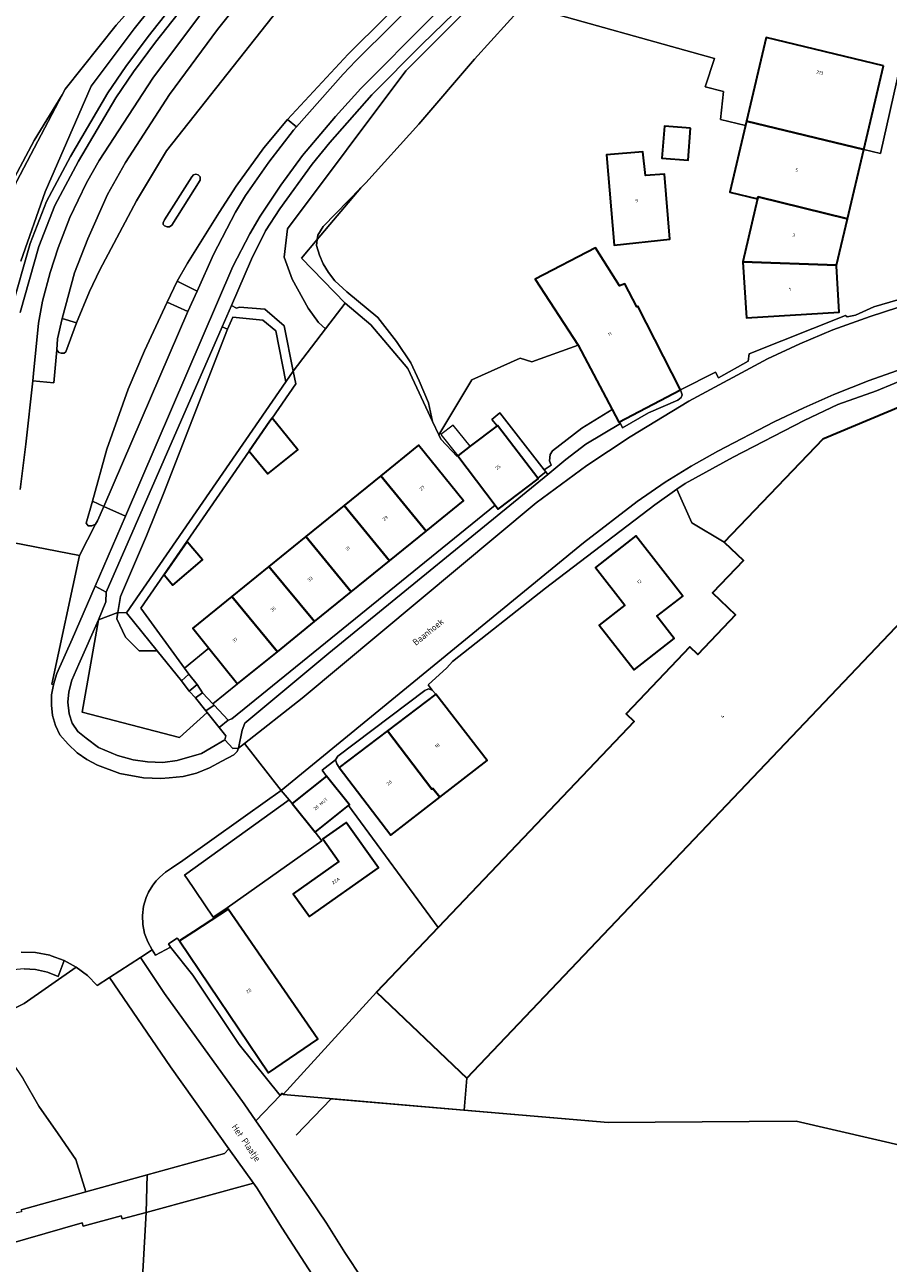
# Model space of a CAD drawing. Header units: metres. Extents: x 110065 to 112666, y 425872 to 427362.
# Tile 37 of 104: x 111321 to 111413, y 426334 to 426467. Entities that reach past the tile are written whole.
import ezdxf

# ---------------------------------------------------------------- set-up
doc = ezdxf.new("R2010")
doc.units = ezdxf.units.M
for name, color, linetype, lineweight in [('B-WE-GR-BEPLANTING_CULTUUR_HEESTERS-GV', 90, 'Continuous', 18), ('B-WE-GR-GRAS-GV', 60, 'Continuous', 13), ('B-WE-GR-GROENVOORZIENING-GV', 80, 'Continuous', 18), ('B-WE-IE-TERREINAFSCHEIDING_KUNSTMATIG_HEKWERK-G', 20, 'IE-TERREINAFSCHEIDING-KUNSTMATIG', 18), ('B-WE-IE-TERREINAFSCHEIDING_KUNSTMATIG_MUUR-G', 90, 'IE-TERREINAFSCHEIDING-KUNSTMATIG-DICHT', 18), ('B-WE-OG-BEBOUWING-GV', 7, 'Continuous', 35), ('B-WE-OG-BEBOUWING-T18', 10, 'Continuous', 18), ('B-WE-OG-BEBOUWING_OVERIG-GV', 7, 'Continuous', 18), ('B-WE-OG-BEBOUWING_STRAATNAAM-T35', 50, 'Continuous', 35), ('B-WE-OG-TERREIN_ERF-GV', 7, 'Continuous', 18), ('B-WE-VH-ONVERHARD-GV', 252, 'Continuous', 18), ('B-WE-VH-VERHARDING_ASFALT-GV', 252, 'Continuous', 18), ('B-WE-VH-VERHARDING_BETONSTRAATSTEEN-GV', 252, 'Continuous', 18), ('B-WE-VH-VERHARDING_OPEN-GV', 252, 'Continuous', 18), ('B-WE-VH-VERHARDING_SIERBESTRATING-GV', 252, 'Continuous', 18), ('B-WE-VH-VERHARDING_STRAATBAKSTEEN-GV', 252, 'Continuous', 18), ('B-WE-VH-VERHARDING_TEGEL-GV', 252, 'Continuous', 18)]:
    doc.layers.add(name, color=color, linetype=linetype, lineweight=lineweight)
doc.styles.add('NLCS-ISO-M200-T18', font='NLCS-ISO.ttf')
doc.styles.add('NLCS-ISO-M200-T35', font='NLCS-ISO.ttf')
doc.linetypes.add('IE-TERREINAFSCHEIDING-KUNSTMATIG', pattern='A,4,[82,NLCS.SHX,S=0.75,R=90,X=0,Y=0],4,-2', length=10)
doc.linetypes.add('IE-TERREINAFSCHEIDING-KUNSTMATIG-DICHT', pattern='A,8,-1,[82,NLCS.SHX,S=0.75,R=90,X=0,Y=0],-1', length=10)

msp = doc.modelspace()

# ---------------------------------------------------------------- linework, layer by layer
at = {"layer": 'B-WE-GR-BEPLANTING_CULTUUR_HEESTERS-GV', "flags": 128}
for points in [[(111319.411, 426436.505), (111321.447, 426443.662), (111323.196, 426448.158), (111325.774, 426453.003), (111329.787, 426459.84), (111331.724, 426462.663), (111334.097, 426465.859), (111349.742, 426485.696)], [(111349.742, 426485.696), (111334.097, 426465.859), (111331.724, 426462.663), (111329.787, 426459.84), (111325.774, 426453.003), (111323.196, 426448.158), (111321.447, 426443.662), (111319.411, 426436.505)], [(111320.386, 426436.279), (111322.396, 426443.343), (111324.107, 426447.74), (111326.647, 426452.515), (111330.631, 426459.303), (111332.538, 426462.082), (111334.891, 426465.251), (111350.563, 426485.123)], [(111344.289, 426481.286), (111332.615, 426466.688), (111328.004, 426460.534), (111323.069, 426449.224), (111320.454, 426441.762)], [(111320.454, 426441.762), (111323.069, 426449.224), (111328.004, 426460.534), (111332.615, 426466.688), (111344.289, 426481.286)], [(111337.326, 426474.558), (111330.666, 426467.089), (111325.21, 426460.22), (111324.883, 426459.601), (111320.01, 426450.36)]]:
    msp.add_lwpolyline(points, dxfattribs=at)
for points in [[(111361.751, 426462.193), (111370.648, 426471.139), (111369.262, 426470.677), (111363.455, 426464.999), (111358.113, 426459.616), (111353.585, 426454.487), (111351.687, 426452.178), (111348.228, 426447.388), (111346.711, 426445.016), (111345.199, 426441.971), (111343.061, 426437.034), (111343.588, 426436.741), (111343.895, 426436.854), (111346.618, 426436.609), (111348.708, 426434.826), (111349.672, 426429.987), (111353.149, 426434.527), (111352.372, 426435.204), (111351.279, 426436.721), (111349.571, 426439.842), (111348.714, 426442.211), (111349.051, 426445.249), (111361.751, 426462.193), (111361.751, 426462.193)], [(111374.373, 426469.222), (111371.589, 426472.061), (111370.648, 426471.139), (111361.751, 426462.193), (111349.051, 426445.249), (111348.714, 426442.211), (111349.571, 426439.842), (111351.279, 426436.721), (111352.372, 426435.204), (111353.149, 426434.527), (111355.252, 426437.273), (111350.555, 426442.088), (111352.255, 426444.106), (111352.31, 426444.56), (111352.866, 426445.499), (111356.912, 426449.632), (111357.446, 426450.177), (111363.133, 426456.463), (111369.11, 426463.428), (111374.373, 426469.222), (111374.373, 426469.222)], [(111352.255, 426444.106), (111356.912, 426449.632), (111352.866, 426445.499), (111352.31, 426444.56), (111352.255, 426444.106), (111352.255, 426444.106)], [(111346.424, 426435.46), (111343.184, 426435.748), (111342.629, 426434.476), (111335.8, 426416.93), (111333.925, 426412.297), (111331.157, 426405.785), (111330.873, 426404.083), (111331.773, 426404.055), (111348.883, 426428.833), (111347.795, 426434.29), (111346.424, 426435.46), (111346.424, 426435.46)], [(111328.803, 426403.281), (111330.873, 426404.083), (111331.157, 426405.785), (111333.925, 426412.297), (111335.8, 426416.93), (111342.629, 426434.476), (111342.055, 426434.74), (111329.604, 426406.273), (111329.561, 426405.222), (111328.803, 426403.281), (111328.803, 426403.281)], [(111342.321, 426390.419), (111342.436, 426390.843), (111341.718, 426391.75), (111340.455, 426393.345), (111337.469, 426390.659), (111327.048, 426393.392), (111328.803, 426403.281), (111326.693, 426398.545), (111325.931, 426396.817), (111325.617, 426395.56), (111325.488, 426394.451), (111325.636, 426393.231), (111325.968, 426392.196), (111326.56, 426391.327), (111327.447, 426390.588), (111328.785, 426389.619), (111330.819, 426388.731), (111332.52, 426388.269), (111334.036, 426388.048), (111335.681, 426387.992), (111337.234, 426388.195), (111339.832, 426388.955), (111340.867, 426389.565), (111342.321, 426390.419), (111342.321, 426390.419)], [(111340.455, 426393.345), (111340.303, 426393.537), (111339.207, 426394.925), (111338.523, 426395.663), (111337.676, 426396.758), (111335.07, 426399.98), (111333.137, 426399.98), (111331.685, 426401.432), (111330.761, 426403.411), (111330.873, 426404.083), (111328.803, 426403.281), (111327.048, 426393.392), (111337.469, 426390.659), (111340.455, 426393.345), (111340.455, 426393.345)], [(111331.773, 426404.055), (111330.873, 426404.083), (111330.761, 426403.411), (111331.685, 426401.432), (111333.137, 426399.98), (111335.07, 426399.98), (111331.773, 426404.055), (111331.773, 426404.055)]]:
    msp.add_lwpolyline(points, close=True, dxfattribs=at)
at = {"layer": 'B-WE-GR-GRAS-GV', "flags": 128}
for points in [[(111363.264, 426488.913), (111357.061, 426490.643), (111356.385, 426487.223), (111355.814, 426485.31), (111354.923, 426483.524), (111353.738, 426481.917), (111341.565, 426466.624), (111336.401, 426459.644), (111331.678, 426452.358), (111329.762, 426448.912), (111327.632, 426444.18), (111326.227, 426440.52), (111324.892, 426435.608), (111326.417, 426435.14), (111327.826, 426438.528), (111328.941, 426440.859), (111332.852, 426448.248), (111336.081, 426453.59), (111359.269, 426482.989), (111359.354, 426483.096), (111363.024, 426488.387), (111363.264, 426488.913), (111363.264, 426488.913)], [(111350.024, 426456.199), (111349.072, 426456.984), (111346.512, 426453.941), (111343.563, 426449.803), (111341.72, 426447.01), (111338.346, 426441.575), (111337.238, 426439.627), (111339.352, 426438.557), (111341.115, 426442.497), (111343.462, 426447.046), (111344.542, 426448.803), (111347.048, 426452.396), (111349.705, 426455.833), (111350.024, 426456.199), (111350.024, 426456.199)], [(111338.351, 426436.359), (111336.145, 426437.362), (111333.705, 426432.151), (111331.951, 426428.032), (111329.672, 426421.59), (111328.132, 426416.011), (111329.353, 426415.459), (111338.351, 426436.359), (111338.351, 426436.359)], [(111345.4, 426342.885), (111342.776, 426346.567), (111342.294, 426346.067), (111334.009, 426343.764), (111333.895, 426339.732), (111345.4, 426342.885), (111345.4, 426342.885)]]:
    msp.add_lwpolyline(points, close=True, dxfattribs=at)
for points in [[(111419.979, 426345.732), (111403.605, 426349.536), (111383.433, 426349.369), (111368.005, 426350.7), (111348.583, 426352.375), (111348.583, 426352.375), (111348.583, 426352.375), (111348.495, 426352.506), (111348.253, 426352.255), (111345.667, 426349.57), (111351.383, 426341.317), (111353.23, 426338.561), (111355.211, 426335.426), (111357.096, 426332.574), (111358.844, 426330.447), (111359.337, 426329.974), (111368.678, 426330.635), (111378.058, 426330.631), (111426.234, 426326.101)], [(111269.679, 426317.603), (111314.087, 426334.777), (111316.955, 426335.705), (111327.041, 426338.626), (111327.129, 426338.246), (111331.222, 426339.373), (111331.332, 426339.03), (111333.895, 426339.732), (111333.895, 426339.732), (111333.895, 426339.732), (111334.009, 426343.764), (111327.426, 426341.935), (111320.499, 426340.01), (111320.536, 426339.778), (111316.288, 426338.938), (111312.574, 426338.521), (111300.89, 426334.032), (111300.489, 426335.586), (111297.999, 426334.76), (111290.079, 426332.213)], [(111333.391, 426330.832), (111333.895, 426339.732), (111331.332, 426339.03), (111331.222, 426339.373), (111327.129, 426338.246), (111327.041, 426338.626), (111316.955, 426335.705), (111314.087, 426334.777), (111269.679, 426317.603)]]:
    msp.add_lwpolyline(points, dxfattribs=at)
at = {"layer": 'B-WE-GR-GROENVOORZIENING-GV', "flags": 128}
for points in [[(111336.511, 426368.181), (111338.896, 426365.176), (111343.887, 426357.727), (111348.253, 426352.255), (111348.495, 426352.506), (111348.583, 426352.375), (111358.605, 426363.356), (111365.208, 426370.297), (111355.615, 426383.38), (111352.01, 426380.512), (111352.731, 426379.606), (111342.603, 426372.404), (111342.705, 426372.256), (111352.296, 426358.317), (111347.023, 426354.691), (111337.478, 426368.865), (111337.227, 426369.139), (111336.307, 426368.529), (111336.511, 426368.181), (111336.511, 426368.181)], [(111358.808, 426376.69), (111351.4, 426371.467), (111349.674, 426373.914), (111354.562, 426377.361), (111352.845, 426379.797), (111355.365, 426381.574), (111358.808, 426376.69), (111358.808, 426376.69)], [(111316.005, 426361.914), (111316.93, 426360.198), (111320.832, 426362.149), (111326.406, 426366.04), (111325.099, 426366.758), (111324.467, 426365.047), (111323.316, 426365.491), (111322.034, 426365.786), (111320.801, 426365.852), (111319.256, 426365.721), (111317.974, 426365.31), (111315.919, 426364.324), (111315.58, 426363.264), (111316.005, 426361.914), (111316.005, 426361.914)], [(111368.301, 426354.134), (111358.605, 426363.356), (111348.583, 426352.375), (111368.005, 426350.7), (111368.301, 426354.134), (111368.301, 426354.134)]]:
    msp.add_lwpolyline(points, close=True, dxfattribs=at)
at = {"layer": 'B-WE-IE-TERREINAFSCHEIDING_KUNSTMATIG_HEKWERK-G', "flags": 128}
for points in [[(111349.672, 426429.987), (111353.149, 426434.527), (111355.252, 426437.273)], [(111353.729, 426351.931), (111383.433, 426349.369), (111403.605, 426349.536), (111419.979, 426345.732), (111435.728, 426344.437), (111435.596, 426343.778), (111500, 426338.05), (111550.88, 426333.524), (111579.938, 426330.671), (111615.401, 426325.415), (111635.46, 426318.764), (111643.014, 426312.823), (111645.386, 426312.11), (111646.13, 426314.96)]]:
    msp.add_lwpolyline(points, dxfattribs=at)
at = {"layer": 'B-WE-IE-TERREINAFSCHEIDING_KUNSTMATIG_MUUR-G', "flags": 128}
msp.add_lwpolyline([(111353.729, 426351.931), (111349.997, 426348.008)], dxfattribs=at)
at = {"layer": 'B-WE-OG-BEBOUWING-GV', "flags": 128}
for points in [[(111412.965, 426462.721), (111400.388, 426465.765), (111398.282, 426456.789), (111410.859, 426453.745), (111412.965, 426462.721), (111412.965, 426462.721)], [(111392.266, 426456.031), (111389.474, 426456.252), (111389.203, 426452.827), (111392.012, 426452.605), (111392.266, 426456.031), (111392.266, 426456.031)], [(111410.859, 426453.745), (111398.282, 426456.789), (111398.172, 426456.321), (111396.491, 426449.156), (111399.477, 426448.474), (111399.527, 426448.688), (111409.115, 426446.313), (111410.859, 426453.745), (111410.859, 426453.745)], [(111387.446, 426450.952), (111387.167, 426453.508), (111383.285, 426453.186), (111384.088, 426443.493), (111390.075, 426444.146), (111389.497, 426451.121), (111387.446, 426450.952), (111387.446, 426450.952)], [(111409.115, 426446.313), (111399.527, 426448.688), (111399.477, 426448.474), (111397.891, 426441.716), (111407.949, 426441.342), (111409.115, 426446.313), (111409.115, 426446.313)], [(111384.651, 426439.113), (111382.095, 426443.196), (111375.625, 426439.829), (111380.212, 426432.747), (111383.877, 426425.868), (111384.603, 426424.506), (111391.195, 426427.965), (111386.634, 426436.948), (111386.505, 426436.883), (111385.234, 426439.356), (111384.651, 426439.113), (111384.651, 426439.113)], [(111407.949, 426441.342), (111397.891, 426441.716), (111397.878, 426441.659), (111398.291, 426435.696), (111408.22, 426436.293), (111407.923, 426441.231), (111407.949, 426441.342), (111407.949, 426441.342)], [(111429.594, 426421.462), (111421.353, 426429.293), (111417.865, 426425.659), (111416.553, 426426.913), (111406.46, 426422.68), (111395.894, 426411.627), (111397.958, 426409.645), (111394.648, 426406.192), (111397.102, 426403.826), (111393.056, 426399.573), (111392.193, 426400.394), (111385.359, 426393.21), (111386.222, 426392.389), (111365.208, 426370.297), (111358.605, 426363.356), (111368.301, 426354.134), (111431.034, 426420.094), (111429.594, 426421.462), (111429.594, 426421.462)], [(111350.17, 426421.549), (111347.402, 426424.921), (111347.171, 426424.595), (111344.954, 426421.384), (111346.933, 426418.956), (111350.17, 426421.549), (111350.17, 426421.549)], [(111375.888, 426418.494), (111371.59, 426424.15), (111371.534, 426424.107), (111368.654, 426421.913), (111367.316, 426420.893), (111371.33, 426415.593), (111371.645, 426415.182), (111375.93, 426418.439), (111375.888, 426418.494), (111375.888, 426418.494)], [(111367.931, 426416.057), (111363.094, 426422.026), (111359.063, 426418.755), (111363.926, 426412.812), (111367.931, 426416.057), (111367.931, 426416.057)], [(111363.926, 426412.812), (111359.063, 426418.755), (111355.145, 426415.575), (111359.999, 426409.631), (111363.926, 426412.812), (111363.926, 426412.812)], [(111359.999, 426409.631), (111355.145, 426415.575), (111351.023, 426412.23), (111355.89, 426406.301), (111359.999, 426409.631), (111359.999, 426409.631)], [(111339.938, 426409.735), (111338.291, 426411.67), (111335.836, 426408.131), (111336.776, 426407.027), (111339.938, 426409.735), (111339.938, 426409.735)], [(111355.89, 426406.301), (111351.023, 426412.23), (111347.07, 426409.022), (111351.945, 426403.105), (111355.89, 426406.301), (111355.89, 426406.301)], [(111391.459, 426405.847), (111386.427, 426412.294), (111382.09, 426408.909), (111385.242, 426404.87), (111382.494, 426402.728), (111386.222, 426397.942), (111390.534, 426401.302), (111388.679, 426403.682), (111391.459, 426405.847), (111391.459, 426405.847)], [(111351.945, 426403.105), (111347.07, 426409.022), (111343.103, 426405.803), (111347.966, 426399.881), (111351.945, 426403.105), (111351.945, 426403.105)], [(111347.966, 426399.881), (111343.103, 426405.803), (111338.91, 426402.4), (111340.63, 426400.254), (111343.699, 426396.424), (111347.966, 426399.881), (111347.966, 426399.881)], [(111370.47, 426388.213), (111364.965, 426395.333), (111359.784, 426391.408), (111364.545, 426385.135), (111364.655, 426385.221), (111365.401, 426384.267), (111370.47, 426388.213), (111370.47, 426388.213)], [(111364.545, 426385.135), (111359.784, 426391.408), (111354.591, 426387.473), (111360.151, 426380.181), (111365.401, 426384.267), (111364.655, 426385.221), (111364.545, 426385.135), (111364.545, 426385.135)], [(111355.708, 426383.454), (111353.249, 426386.545), (111349.551, 426383.602), (111352.01, 426380.512), (111355.615, 426383.38), (111355.708, 426383.454), (111355.708, 426383.454)], [(111358.808, 426376.69), (111355.365, 426381.574), (111352.845, 426379.797), (111354.562, 426377.361), (111349.674, 426373.914), (111351.4, 426371.467), (111358.808, 426376.69), (111358.808, 426376.69)], [(111352.296, 426358.317), (111342.705, 426372.256), (111338.96, 426369.826), (111337.478, 426368.865), (111347.023, 426354.691), (111352.296, 426358.317), (111352.296, 426358.317)]]:
    msp.add_lwpolyline(points, close=True, dxfattribs=at)
at = {"layer": 'B-WE-OG-BEBOUWING_OVERIG-GV', "flags": 128}
msp.add_lwpolyline([(111368.654, 426421.913), (111366.828, 426424.185), (111365.504, 426423.167), (111367.316, 426420.893), (111368.654, 426421.913), (111368.654, 426421.913)], close=True, dxfattribs=at)
at = {"layer": 'B-WE-OG-TERREIN_ERF-GV', "flags": 128}
for points in [[(111318.549, 426448.469), (111321.885, 426454.721), (111324.883, 426459.601), (111325.21, 426460.22), (111330.666, 426467.089), (111337.326, 426474.558)], [(111414.717, 426462.535), (111412.65, 426453.312), (111410.859, 426453.745), (111409.115, 426446.313), (111407.949, 426441.342), (111407.923, 426441.231), (111408.22, 426436.293), (111398.291, 426435.696), (111397.878, 426441.659), (111397.891, 426441.716), (111399.477, 426448.474), (111396.491, 426449.156), (111398.172, 426456.321), (111395.49, 426456.97), (111395.827, 426459.975), (111393.842, 426460.456), (111394.842, 426463.502), (111374.373, 426469.222), (111369.11, 426463.428), (111363.133, 426456.463), (111357.446, 426450.177), (111356.912, 426449.632), (111352.255, 426444.106), (111352.175, 426443.441), (111352.47, 426442.4), (111352.897, 426441.477), (111353.457, 426440.555), (111354.136, 426439.679), (111355.436, 426438.48), (111358.756, 426435.743), (111360.732, 426433.151), (111362.277, 426430.866), (111363.189, 426428.934), (111364.177, 426426.569), (111364.617, 426424.584), (111365.299, 426423.128), (111368.809, 426429.038), (111373.998, 426431.364), (111375.244, 426430.971), (111380.212, 426432.747), (111375.625, 426439.829), (111382.095, 426443.196), (111384.651, 426439.113), (111385.234, 426439.356), (111386.505, 426436.883), (111386.634, 426436.948), (111391.195, 426427.965), (111394.949, 426429.871), (111395.268, 426429.252), (111398.476, 426431.039), (111398.585, 426431.842), (111408.888, 426435.928), (111409.075, 426435.803), (111409.967, 426435.993), (111411.94, 426436.868), (111415.367, 426437.877)], [(111374.373, 426469.222), (111394.842, 426463.502), (111393.842, 426460.456), (111395.827, 426459.975), (111395.49, 426456.97), (111398.172, 426456.321), (111398.282, 426456.789), (111400.388, 426465.765), (111412.965, 426462.721), (111410.859, 426453.745), (111412.65, 426453.312), (111414.717, 426462.535)], [(111320.499, 426340.01), (111327.426, 426341.935), (111326.368, 426345.392), (111324.445, 426348.167), (111322.39, 426351.133), (111320.694, 426354.059)]]:
    msp.add_lwpolyline(points, dxfattribs=at)
for points in [[(111320.01, 426450.36), (111324.883, 426459.601), (111321.885, 426454.721), (111318.549, 426448.469), (111313.356, 426431.466), (111312.817, 426428.619), (111313.27, 426430.49), (111316.1, 426439.53), (111320.01, 426450.36), (111320.01, 426450.36)], [(111389.203, 426452.827), (111389.474, 426456.252), (111392.266, 426456.031), (111392.012, 426452.605), (111389.203, 426452.827), (111389.203, 426452.827)], [(111390.075, 426444.146), (111384.088, 426443.493), (111383.285, 426453.186), (111387.167, 426453.508), (111387.446, 426450.952), (111389.497, 426451.121), (111390.075, 426444.146), (111390.075, 426444.146)], [(111352.175, 426443.441), (111352.255, 426444.106), (111350.555, 426442.088), (111355.252, 426437.273), (111357.979, 426434.959), (111361.97, 426430.241), (111364.617, 426424.584), (111364.177, 426426.569), (111363.189, 426428.934), (111362.277, 426430.866), (111360.732, 426433.151), (111358.756, 426435.743), (111355.436, 426438.48), (111354.136, 426439.679), (111353.457, 426440.555), (111352.897, 426441.477), (111352.47, 426442.4), (111352.175, 426443.441), (111352.175, 426443.441)], [(111365.506, 426422.686), (111365.299, 426423.128), (111364.617, 426424.584), (111361.97, 426430.241), (111357.979, 426434.959), (111355.252, 426437.273), (111353.149, 426434.527), (111349.672, 426429.987), (111349.946, 426428.614), (111347.402, 426424.921), (111350.17, 426421.549), (111346.933, 426418.956), (111344.954, 426421.384), (111333.327, 426404.545), (111338.01, 426398.122), (111340.63, 426400.254), (111338.91, 426402.4), (111343.103, 426405.803), (111347.07, 426409.022), (111351.023, 426412.23), (111355.145, 426415.575), (111359.063, 426418.755), (111363.094, 426422.026), (111367.931, 426416.057), (111363.926, 426412.812), (111359.999, 426409.631), (111355.89, 426406.301), (111351.945, 426403.105), (111347.966, 426399.881), (111343.699, 426396.424), (111341.05, 426394.278), (111341.176, 426394.142), (111342.692, 426392.522), (111343.091, 426392.681), (111371.33, 426415.593), (111367.316, 426420.893), (111367.238, 426420.834), (111365.506, 426422.686), (111365.506, 426422.686)], [(111380.212, 426432.747), (111375.244, 426430.971), (111373.998, 426431.364), (111368.809, 426429.038), (111365.299, 426423.128), (111365.506, 426422.686), (111367.238, 426420.834), (111367.316, 426420.893), (111368.654, 426421.913), (111371.534, 426424.107), (111370.954, 426424.778), (111371.825, 426425.517), (111376.577, 426419.396), (111377.345, 426419.905), (111377.149, 426420.364), (111377.215, 426421.031), (111377.494, 426421.435), (111380.623, 426423.847), (111383.877, 426425.868), (111380.212, 426432.747), (111380.212, 426432.747)], [(111391.378, 426427.45), (111391.195, 426427.965), (111384.603, 426424.506), (111384.755, 426424.353), (111384.997, 426423.877), (111387.774, 426425.516), (111390.93, 426426.872), (111391.274, 426427.142), (111391.378, 426427.45), (111391.378, 426427.45)], [(111384.603, 426424.506), (111383.877, 426425.868), (111380.623, 426423.847), (111377.494, 426421.435), (111377.215, 426421.031), (111377.149, 426420.364), (111377.345, 426419.905), (111376.577, 426419.396), (111376.751, 426419.172), (111376.968, 426418.893), (111378.91, 426420.479), (111381.058, 426422.131), (111384.755, 426424.353), (111384.603, 426424.506), (111384.603, 426424.506)], [(111432.036, 426419.142), (111431.034, 426420.094), (111368.301, 426354.134), (111368.005, 426350.7), (111383.433, 426349.369), (111403.605, 426349.536), (111419.979, 426345.732), (111435.728, 426344.437), (111435.596, 426343.778), (111436.189, 426343.725), (111440.655, 426355.983), (111449.927, 426377.801), (111464.647, 426413.532), (111463.724, 426413.917), (111458.669, 426401.799), (111452.697, 426404.29), (111457.752, 426416.408), (111451.341, 426419.082), (111443.855, 426404.891), (111440.109, 426406.264), (111435.905, 426408.022), (111428.731, 426415.63), (111432.036, 426419.142), (111432.036, 426419.142)], [(111395.894, 426411.627), (111392.407, 426413.699), (111390.815, 426417.306), (111388.462, 426415.636), (111376.727, 426406.691), (111366.737, 426398.816), (111366.152, 426398.139), (111364.138, 426396.331), (111364.555, 426395.739), (111364.965, 426395.333), (111370.47, 426388.213), (111365.401, 426384.267), (111360.151, 426380.181), (111354.591, 426387.473), (111354.336, 426387.835), (111354.221, 426388.278), (111352.77, 426387.175), (111353.249, 426386.545), (111355.708, 426383.454), (111355.615, 426383.38), (111365.208, 426370.297), (111386.222, 426392.389), (111385.359, 426393.21), (111392.193, 426400.394), (111393.056, 426399.573), (111397.102, 426403.826), (111394.648, 426406.192), (111397.958, 426409.645), (111395.894, 426411.627), (111395.894, 426411.627)], [(111335.836, 426408.131), (111338.291, 426411.67), (111339.938, 426409.735), (111336.776, 426407.027), (111335.836, 426408.131), (111335.836, 426408.131)], [(111391.459, 426405.847), (111388.679, 426403.682), (111390.534, 426401.302), (111386.222, 426397.942), (111382.494, 426402.728), (111385.242, 426404.87), (111382.09, 426408.909), (111386.427, 426412.294), (111391.459, 426405.847), (111391.459, 426405.847)], [(111343.699, 426396.424), (111340.63, 426400.254), (111338.01, 426398.122), (111338.491, 426397.462), (111339.367, 426396.346), (111339.957, 426395.453), (111341.05, 426394.278), (111343.699, 426396.424), (111343.699, 426396.424)]]:
    msp.add_lwpolyline(points, close=True, dxfattribs=at)
at = {"layer": 'B-WE-VH-ONVERHARD-GV', "flags": 128}
for points in [[(111345.667, 426349.57), (111348.253, 426352.255), (111343.887, 426357.727), (111338.896, 426365.176), (111336.511, 426368.181), (111334.889, 426367.314), (111334.554, 426367.903), (111333.294, 426367.086), (111335.862, 426363.215), (111344.411, 426351.383), (111345.667, 426349.57), (111345.667, 426349.57)], [(111327.426, 426341.935), (111334.009, 426343.764), (111342.294, 426346.067), (111342.776, 426346.567), (111336.51, 426355.361), (111329.963, 426364.926), (111328.627, 426364.06), (111327.591, 426365.133), (111326.406, 426366.04), (111320.832, 426362.149), (111316.93, 426360.198), (111318.346, 426357.57), (111320.694, 426354.059), (111322.39, 426351.133), (111324.445, 426348.167), (111326.368, 426345.392), (111327.426, 426341.935), (111327.426, 426341.935)]]:
    msp.add_lwpolyline(points, close=True, dxfattribs=at)
msp.add_lwpolyline([(111351.703, 426333.081), (111348.474, 426338.041), (111345.764, 426342.374), (111345.4, 426342.885), (111333.895, 426339.732), (111333.391, 426330.832)], dxfattribs=at)
at = {"layer": 'B-WE-VH-VERHARDING_ASFALT-GV', "flags": 128}
for points in [[(111359.269, 426482.989), (111336.081, 426453.59), (111332.852, 426448.248), (111328.941, 426440.859), (111327.826, 426438.528), (111326.417, 426435.14), (111325.293, 426432.038), (111325.093, 426431.894), (111324.782, 426431.891), (111324.532, 426431.98), (111324.31, 426432.276), (111324.006, 426428.737), (111321.741, 426428.95), (111320.982, 426422.147), (111320.385, 426417.276)], [(111319.568, 426411.586), (111326.737, 426410.193), (111328.452, 426413.563), (111328.057, 426413.366), (111327.668, 426413.38), (111327.48, 426413.65), (111328.132, 426416.011), (111329.672, 426421.59), (111331.951, 426428.032), (111333.705, 426432.151), (111336.145, 426437.362), (111337.238, 426439.627), (111338.346, 426441.575), (111341.72, 426447.01), (111343.563, 426449.803), (111346.512, 426453.941), (111349.072, 426456.984), (111355.579, 426463.96), (111367.583, 426475.908)], [(111414.512, 426436.787), (111411.531, 426435.848), (111407.555, 426434.424), (111403.994, 426432.898), (111400.532, 426431.299), (111392.092, 426426.764), (111385.789, 426422.928), (111381.153, 426419.839), (111375.71, 426415.856), (111350.617, 426394.885), (111344.43, 426390.018), (111344.43, 426390.018), (111344.43, 426390.018), (111348.383, 426384.993), (111380.785, 426411.574), (111386.568, 426415.991), (111389.545, 426418.07), (111392.345, 426419.786), (111395.215, 426421.397), (111401.259, 426424.532), (111404.437, 426426.048), (111407.655, 426427.471), (111411.441, 426428.959), (111419.118, 426431.69)]]:
    msp.add_lwpolyline(points, dxfattribs=at)
msp.add_lwpolyline([(111338.788, 426450.827), (111338.977, 426451.03), (111339.223, 426451.088), (111339.47, 426451.044), (111339.673, 426450.812), (111339.687, 426450.45), (111336.658, 426445.625), (111336.411, 426445.465), (111336.15, 426445.465), (111335.86, 426445.567), (111335.73, 426445.697), (111335.73, 426445.9), (111335.875, 426446.204), (111338.788, 426450.827), (111338.788, 426450.827)], close=True, dxfattribs=at)
at = {"layer": 'B-WE-VH-VERHARDING_BETONSTRAATSTEEN-GV', "flags": 128}
for points in [[(111371.397, 426478.165), (111370.567, 426479.068), (111369.415, 426477.731), (111367.583, 426475.908), (111355.579, 426463.96), (111349.072, 426456.984), (111350.024, 426456.199), (111355.019, 426461.846), (111356.374, 426463.266), (111368.364, 426475.157), (111371.397, 426478.165), (111371.397, 426478.165)], [(111326.417, 426435.14), (111324.892, 426435.608), (111324.38, 426433.432), (111324.31, 426432.276), (111324.532, 426431.98), (111324.782, 426431.891), (111325.093, 426431.894), (111325.293, 426432.038), (111326.417, 426435.14), (111326.417, 426435.14)], [(111329.353, 426415.459), (111328.132, 426416.011), (111327.48, 426413.65), (111327.668, 426413.38), (111328.057, 426413.366), (111328.452, 426413.563), (111328.695, 426413.92), (111329.353, 426415.459), (111329.353, 426415.459)]]:
    msp.add_lwpolyline(points, close=True, dxfattribs=at)
msp.add_lwpolyline([(111320.486, 426367.646), (111322.037, 426367.606), (111323.56, 426367.312), (111323.699, 426367.272), (111325.099, 426366.758), (111326.406, 426366.04), (111327.591, 426365.133), (111328.627, 426364.06), (111329.963, 426364.926), (111333.294, 426367.086), (111334.554, 426367.903), (111334.071, 426368.751), (111333.729, 426369.666), (111333.538, 426370.623), (111333.503, 426371.599), (111333.624, 426372.568), (111333.898, 426373.505), (111334.148, 426374.071), (111334.617, 426374.851), (111334.965, 426375.297), (111335.352, 426375.709), (111335.958, 426376.223), (111336.625, 426376.654), (111337.821, 426377.476), (111347.156, 426384.12), (111348.383, 426384.993), (111344.43, 426390.018), (111343.789, 426389.514), (111343.66, 426389.178), (111343.289, 426388.833), (111341.998, 426388.149), (111340.697, 426387.418), (111339.311, 426386.866), (111337.863, 426386.503), (111336.381, 426386.334), (111335.482, 426386.29), (111333.604, 426386.364), (111331.08, 426386.825), (111328.664, 426387.69), (111327.544, 426388.307), (111326.502, 426389.048), (111325.518, 426389.943), (111324.648, 426390.95), (111324.179, 426391.958), (111323.87, 426393.026), (111323.728, 426394.129), (111323.756, 426395.241), (111323.953, 426396.335), (111323.767, 426396.379), (111326.737, 426410.193), (111319.568, 426411.586)], dxfattribs=at)
at = {"layer": 'B-WE-VH-VERHARDING_OPEN-GV', "flags": 128}
for points in [[(111415.367, 426437.877), (111411.94, 426436.868), (111409.967, 426435.993), (111409.075, 426435.803), (111408.888, 426435.928), (111398.585, 426431.842), (111398.476, 426431.039), (111395.268, 426429.252), (111394.949, 426429.871), (111391.195, 426427.965), (111391.378, 426427.45), (111391.274, 426427.142), (111390.93, 426426.872), (111387.774, 426425.516), (111384.997, 426423.877), (111384.755, 426424.353), (111381.058, 426422.131), (111378.91, 426420.479), (111376.968, 426418.893), (111353.506, 426399.725), (111344.48, 426392.222), (111344.196, 426391.479), (111343.789, 426389.514), (111343.789, 426389.514), (111343.789, 426389.514), (111344.43, 426390.018), (111350.617, 426394.885), (111375.71, 426415.856), (111381.153, 426419.839), (111385.789, 426422.928), (111392.092, 426426.764), (111400.532, 426431.299), (111403.994, 426432.898), (111407.555, 426434.424), (111411.531, 426435.848), (111414.512, 426436.787)], [(111419.118, 426431.69), (111411.441, 426428.959), (111407.655, 426427.471), (111404.437, 426426.048), (111401.259, 426424.532), (111395.215, 426421.397), (111392.345, 426419.786), (111389.545, 426418.07), (111386.568, 426415.991), (111380.785, 426411.574), (111348.383, 426384.993), (111349.242, 426383.983), (111349.242, 426383.983), (111349.242, 426383.983), (111349.551, 426383.602), (111353.249, 426386.545), (111352.77, 426387.175), (111354.221, 426388.278), (111354.458, 426388.687), (111363.782, 426395.732), (111364.167, 426395.883), (111364.555, 426395.739), (111364.138, 426396.331), (111366.152, 426398.139), (111366.737, 426398.816), (111376.727, 426406.691), (111388.462, 426415.636), (111390.815, 426417.306), (111391.708, 426417.939), (111396.859, 426420.737), (111404.482, 426424.674), (111408.079, 426426.387), (111412.217, 426427.876), (111417.926, 426430.238)], [(111357.096, 426332.574), (111355.211, 426335.426), (111353.23, 426338.561), (111351.383, 426341.317), (111345.667, 426349.57), (111344.411, 426351.383), (111335.862, 426363.215), (111333.294, 426367.086), (111329.963, 426364.926), (111336.51, 426355.361), (111342.776, 426346.567), (111342.776, 426346.567), (111342.776, 426346.567), (111345.4, 426342.885), (111345.764, 426342.374), (111348.474, 426338.041), (111351.703, 426333.081)]]:
    msp.add_lwpolyline(points, dxfattribs=at)
for points in [[(111434.721, 426433.096), (111438.008, 426433.922), (111435.459, 426433.922), (111433.173, 426433.725), (111430.333, 426433.294), (111424.765, 426432.035), (111422.837, 426431.599), (111417.926, 426430.238), (111412.217, 426427.876), (111408.079, 426426.387), (111404.482, 426424.674), (111396.859, 426420.737), (111391.708, 426417.939), (111390.815, 426417.306), (111392.407, 426413.699), (111395.894, 426411.627), (111406.46, 426422.68), (111416.553, 426426.913), (111417.865, 426425.659), (111421.353, 426429.293), (111429.594, 426421.462), (111432.147, 426431.412), (111434.721, 426433.096), (111434.721, 426433.096)], [(111376.577, 426419.396), (111371.825, 426425.517), (111370.954, 426424.778), (111371.534, 426424.107), (111371.59, 426424.15), (111375.888, 426418.494), (111376.751, 426419.172), (111376.577, 426419.396), (111376.577, 426419.396)], [(111342.603, 426372.404), (111352.731, 426379.606), (111352.01, 426380.512), (111349.551, 426383.602), (111349.242, 426383.983), (111338.019, 426375.921), (111338.256, 426375.57), (111341.074, 426371.408), (111342.603, 426372.404), (111342.603, 426372.404)]]:
    msp.add_lwpolyline(points, close=True, dxfattribs=at)
at = {"layer": 'B-WE-VH-VERHARDING_SIERBESTRATING-GV', "flags": 128}
msp.add_lwpolyline([(111343.289, 426388.833), (111343.66, 426389.178), (111343.789, 426389.514), (111343.183, 426389.488), (111342.321, 426390.419), (111340.867, 426389.565), (111339.832, 426388.955), (111337.234, 426388.195), (111335.681, 426387.992), (111334.036, 426388.048), (111332.52, 426388.269), (111330.819, 426388.731), (111328.785, 426389.619), (111327.447, 426390.588), (111326.56, 426391.327), (111325.968, 426392.196), (111325.636, 426393.231), (111325.488, 426394.451), (111325.617, 426395.56), (111325.931, 426396.817), (111326.693, 426398.545), (111328.803, 426403.281), (111329.561, 426405.222), (111329.604, 426406.273), (111328.43, 426406.924), (111325.971, 426401.237), (111324.302, 426397.557), (111324.059, 426396.705), (111323.953, 426396.335), (111323.756, 426395.241), (111323.728, 426394.129), (111323.87, 426393.026), (111324.179, 426391.958), (111324.648, 426390.95), (111325.518, 426389.943), (111326.502, 426389.048), (111327.544, 426388.307), (111328.664, 426387.69), (111331.08, 426386.825), (111333.604, 426386.364), (111335.482, 426386.29), (111336.381, 426386.334), (111337.863, 426386.503), (111339.311, 426386.866), (111340.697, 426387.418), (111341.998, 426388.149), (111343.289, 426388.833), (111343.289, 426388.833)], close=True, dxfattribs=at)
at = {"layer": 'B-WE-VH-VERHARDING_STRAATBAKSTEEN-GV', "flags": 128}
msp.add_lwpolyline([(111338.788, 426450.827), (111335.875, 426446.204), (111335.73, 426445.9), (111335.73, 426445.697), (111335.86, 426445.567), (111336.15, 426445.465), (111336.411, 426445.465), (111336.658, 426445.625), (111339.687, 426450.45), (111339.673, 426450.812), (111339.47, 426451.044), (111339.223, 426451.088), (111338.977, 426451.03), (111338.788, 426450.827), (111338.788, 426450.827)], close=True, dxfattribs=at)
at = {"layer": 'B-WE-VH-VERHARDING_TEGEL-GV', "flags": 128}
for points in [[(111350.563, 426485.123), (111334.891, 426465.251), (111332.538, 426462.082), (111330.631, 426459.303), (111326.647, 426452.515), (111324.107, 426447.74), (111322.396, 426443.343), (111320.386, 426436.279)], [(111340.911, 426469.847), (111334.607, 426461.391), (111328.85, 426452.553), (111327.484, 426450.174), (111325.703, 426446.461), (111324.457, 426443.209), (111323.588, 426440.573), (111322.793, 426437.484), (111322.581, 426436.317), (111322.364, 426435.123), (111321.828, 426429.733), (111321.741, 426428.95), (111324.006, 426428.737), (111324.31, 426432.276), (111324.31, 426432.276), (111324.31, 426432.276), (111324.38, 426433.432), (111324.892, 426435.608), (111326.227, 426440.52), (111327.632, 426444.18), (111329.762, 426448.912), (111331.678, 426452.358), (111336.401, 426459.644), (111341.565, 426466.624), (111353.738, 426481.917)], [(111320.385, 426417.276), (111320.982, 426422.147), (111321.741, 426428.95), (111321.828, 426429.733), (111322.364, 426435.123), (111322.581, 426436.317), (111322.793, 426437.484), (111323.588, 426440.573), (111324.457, 426443.209), (111325.703, 426446.461), (111327.484, 426450.174), (111328.85, 426452.553), (111334.607, 426461.391), (111340.911, 426469.847)], [(111364.393, 426467.814), (111356.933, 426460.304), (111354.187, 426457.307), (111350.682, 426453.103), (111348.325, 426449.915), (111346.142, 426446.586), (111345.031, 426444.712), (111343.198, 426441.212), (111331.669, 426414.412), (111328.43, 426406.924), (111329.604, 426406.273), (111329.604, 426406.273), (111329.604, 426406.273), (111342.055, 426434.74), (111343.061, 426437.034), (111345.199, 426441.971), (111346.711, 426445.016), (111348.228, 426447.388), (111351.687, 426452.178), (111353.585, 426454.487), (111358.113, 426459.616), (111363.455, 426464.999), (111369.262, 426470.677)], [(111320.801, 426365.852), (111322.034, 426365.786), (111323.316, 426365.491), (111324.467, 426365.047), (111325.099, 426366.758), (111323.699, 426367.272), (111323.56, 426367.312), (111322.037, 426367.606), (111320.486, 426367.646)]]:
    msp.add_lwpolyline(points, dxfattribs=at)
for points in [[(111370.142, 426473.45), (111368.364, 426475.157), (111356.374, 426463.266), (111355.019, 426461.846), (111350.024, 426456.199), (111349.705, 426455.833), (111347.048, 426452.396), (111344.542, 426448.803), (111343.462, 426447.046), (111341.115, 426442.497), (111339.352, 426438.557), (111338.351, 426436.359), (111329.353, 426415.459), (111331.669, 426414.412), (111343.198, 426441.212), (111345.031, 426444.712), (111346.142, 426446.586), (111348.325, 426449.915), (111350.682, 426453.103), (111354.187, 426457.307), (111356.933, 426460.304), (111364.393, 426467.814), (111370.142, 426473.45), (111370.142, 426473.45)], [(111339.352, 426438.557), (111337.238, 426439.627), (111336.145, 426437.362), (111338.351, 426436.359), (111339.352, 426438.557), (111339.352, 426438.557)], [(111343.588, 426436.741), (111343.061, 426437.034), (111342.055, 426434.74), (111342.629, 426434.476), (111343.184, 426435.748), (111346.424, 426435.46), (111347.795, 426434.29), (111348.883, 426428.833), (111349.672, 426429.987), (111348.708, 426434.826), (111346.618, 426436.609), (111343.895, 426436.854), (111343.588, 426436.741), (111343.588, 426436.741)], [(111349.946, 426428.614), (111349.672, 426429.987), (111348.883, 426428.833), (111331.773, 426404.055), (111335.07, 426399.98), (111337.676, 426396.758), (111338.491, 426397.462), (111338.01, 426398.122), (111333.327, 426404.545), (111344.954, 426421.384), (111347.171, 426424.595), (111347.402, 426424.921), (111349.946, 426428.614), (111349.946, 426428.614)], [(111341.718, 426391.75), (111342.436, 426390.843), (111342.321, 426390.419), (111343.183, 426389.488), (111343.789, 426389.514), (111344.196, 426391.479), (111344.48, 426392.222), (111353.506, 426399.725), (111376.968, 426418.893), (111376.751, 426419.172), (111375.888, 426418.494), (111375.93, 426418.439), (111371.645, 426415.182), (111371.33, 426415.593), (111343.091, 426392.681), (111342.692, 426392.522), (111341.718, 426391.75), (111341.718, 426391.75)], [(111323.953, 426396.335), (111324.059, 426396.705), (111324.302, 426397.557), (111325.971, 426401.237), (111328.43, 426406.924), (111331.669, 426414.412), (111329.353, 426415.459), (111328.695, 426413.92), (111328.452, 426413.563), (111326.737, 426410.193), (111323.767, 426396.379), (111323.953, 426396.335), (111323.953, 426396.335)], [(111339.367, 426396.346), (111338.491, 426397.462), (111337.676, 426396.758), (111338.523, 426395.663), (111339.367, 426396.346), (111339.367, 426396.346)], [(111339.957, 426395.453), (111339.367, 426396.346), (111338.523, 426395.663), (111339.207, 426394.925), (111339.957, 426395.453), (111339.957, 426395.453)], [(111341.05, 426394.278), (111339.957, 426395.453), (111339.207, 426394.925), (111340.303, 426393.537), (111341.176, 426394.142), (111341.05, 426394.278), (111341.05, 426394.278)], [(111364.555, 426395.739), (111364.167, 426395.883), (111363.782, 426395.732), (111354.458, 426388.687), (111354.221, 426388.278), (111354.336, 426387.835), (111354.591, 426387.473), (111359.784, 426391.408), (111364.965, 426395.333), (111364.555, 426395.739), (111364.555, 426395.739)], [(111342.692, 426392.522), (111341.176, 426394.142), (111340.303, 426393.537), (111340.455, 426393.345), (111341.718, 426391.75), (111342.692, 426392.522), (111342.692, 426392.522)], [(111334.554, 426367.903), (111334.889, 426367.314), (111336.511, 426368.181), (111336.307, 426368.529), (111337.227, 426369.139), (111337.478, 426368.865), (111338.96, 426369.826), (111342.705, 426372.256), (111342.603, 426372.404), (111341.074, 426371.408), (111338.256, 426375.57), (111338.019, 426375.921), (111349.242, 426383.983), (111348.383, 426384.993), (111347.156, 426384.12), (111337.821, 426377.476), (111336.625, 426376.654), (111335.958, 426376.223), (111335.352, 426375.709), (111334.965, 426375.297), (111334.617, 426374.851), (111334.148, 426374.071), (111333.898, 426373.505), (111333.624, 426372.568), (111333.503, 426371.599), (111333.538, 426370.623), (111333.729, 426369.666), (111334.071, 426368.751), (111334.554, 426367.903), (111334.554, 426367.903)]]:
    msp.add_lwpolyline(points, close=True, dxfattribs=at)

# ---------------------------------------------------------------- texts
at = {"layer": 'B-WE-OG-BEBOUWING-T18', "char_height": 0.36, "attachment_point": 5, "style": 'NLCS-ISO-M200-T18'}
for s, insert, rotation in [('213', (111406.15, 426461.999), 346), ('5', (111403.668, 426451.546), 347), ('9', (111386.504, 426448.249), 5), ('3', (111403.346, 426444.553), 347), ('1', (111402.929, 426438.763), 3), ('11', (111383.626, 426433.954), 30), ('25', (111371.621, 426419.665), 37), ('27', (111363.501, 426417.416), 39), ('29', (111359.534, 426414.193), 39), ('31', (111355.513, 426410.936), 39), ('33', (111351.481, 426407.666), 39), ('12', (111386.774, 426407.379), 38), ('35', (111347.522, 426404.452), 39), ('37', (111343.427, 426401.119), 39), ('4', (111395.699, 426392.949), 47), ('18', (111365.126, 426389.786), 38), ('20', (111359.961, 426385.804), 38), ('20 NUT', (111352.617, 426383.543), 39), ('22A', (111354.241, 426375.302), 35), ('22', (111344.893, 426363.498), 34)]:
    msp.add_mtext(s, dxfattribs=dict(at, insert=insert, rotation=rotation))
at = {"layer": 'B-WE-OG-BEBOUWING_STRAATNAAM-T35', "char_height": 0.7, "attachment_point": 5, "style": 'NLCS-ISO-M200-T35'}
for s, insert, rotation in [('Baanhoek', (111364.143, 426402.011), 39), ('Het Plaatje', (111344.554, 426347.133), 305)]:
    msp.add_mtext(s, dxfattribs=dict(at, insert=insert, rotation=rotation))

doc.saveas('drawing.dxf')
